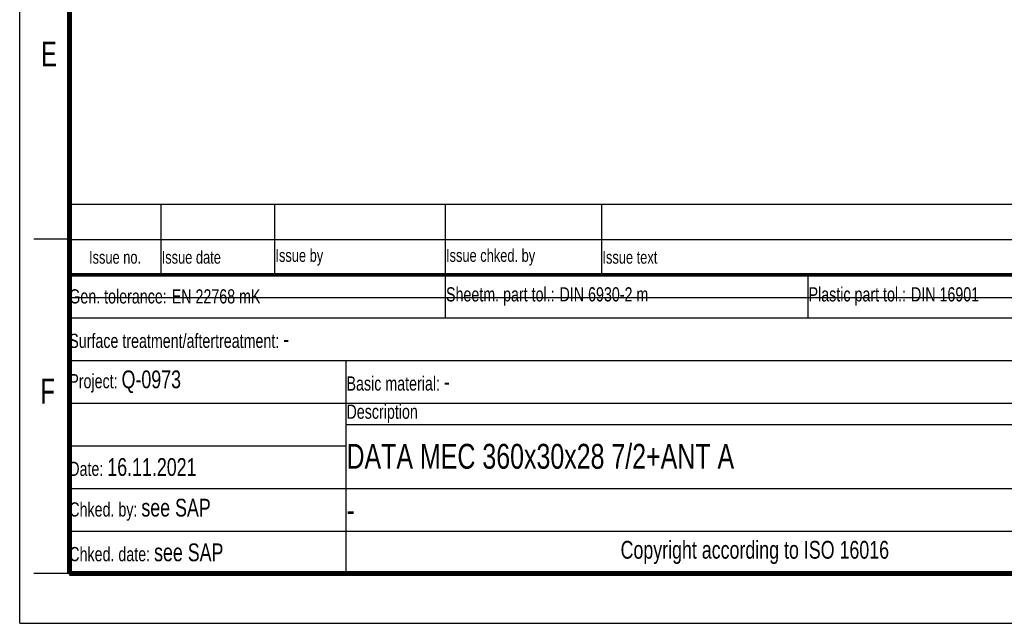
# Model space of a CAD drawing. Header units: millimetres. Extents: x 0 to 210, y 0 to 297.
# Tile 1 of 18: x 0 to 139, y 0 to 85. Entities that reach past the tile are written whole.
import ezdxf

# ---------------------------------------------------------------- set-up
doc = ezdxf.new("R2010")
doc.units = ezdxf.units.MM
doc.header["$LTSCALE"] = 19.36
doc.layers.get('0').update_dxf_attribs({"linetype": 'CONTINUOUS'})
doc.styles.add('TEXTSTYLE_2', font='txt', dxfattribs={"width": 0.75})
doc.styles.add('TEXTSTYLE_5', font='arial.ttf')

# ---------------------------------------------------------------- blocks, each defined once
blk = doc.blocks.new('*T11')
at = {"color": 0, "linetype": 'ByBlock', "lineweight": -2, "transparency": 16777216}
for p, q in [((0, 42), (196, 42)), ((0, 0), (0, 42)), ((53, 36), (53, 42)), ((104, 36), (104, 42)), ((154, 0), (154, 42)), ((196, 0), (196, 42)), ((0, 36), (196, 36)), ((175, 24), (175, 36)), ((175, 33), (196, 33)), ((0, 30), (175, 30)), ((39, 0), (39, 30)), ((0, 24), (196, 24)), ((185, 12), (185, 24)), ((39, 21), (196, 21)), ((0, 18), (39, 18)), ((0, 12), (196, 12)), ((0, 6), (154, 6)), ((0, 0), (196, 0))]:
    blk.add_line(p, q, dxfattribs=at)
at = {"color": 5, "linetype": 'Continuous', "transparency": 16777216}
for s, insert, char_height, width, attachment_point, style in [('Gen. tolerance:\\H2.5; \\H2.0;EN 22768 mK', (0.06, 39), 2, 52.88, 4, 'TEXTSTYLE_2'), ('Sheetm. part tol.:\\H2.5; \\H2.0;DIN 6930-2 m', (53.06, 39), 2, 50.88, 4, 'TEXTSTYLE_2'), ('Plastic part tol.:\\H2.5; \\H2.0;DIN 16901', (104.06, 39), 2, 49.88, 4, 'TEXTSTYLE_2'), ('Info.: \\H1.8;{\\W0.7;source 15010407}', (154.06, 39), 2, 41.88, 4, 'TEXTSTYLE_2'), ('Projection', (185.5, 34.5), 2, 20.88, 5, 'TEXTSTYLE_2'), ('Surface treatment/aftertreatment: \\H2.5;-', (0.06, 33), 2, 153.88, 4, 'TEXTSTYLE_2'), ('Scale:  \\H3.0;1:1', (154.06, 33), 2, 20.88, 4, 'TEXTSTYLE_2'), ('Project: \\H2.5;Q-0973', (0.06, 27), 2, 38.88, 4, 'TEXTSTYLE_2'), ('Basic material: \\H2.5;-', (39.06, 27), 2, 114.88, 4, 'TEXTSTYLE_2'), ('Size: \\H3.0; A4', (154.06, 27), 2, 20.88, 4, 'TEXTSTYLE_2'), ('Description', (39.06, 22.5), 2, 114.88, 4, 'TEXTSTYLE_2'), ('Document', (154.06, 22.5), 2, 30.88, 4, 'TEXTSTYLE_2'), ('I', (190.5, 22.5), 2, 10.88, 5, 'TEXTSTYLE_2'), ('Date: \\H2.5;16.11.2021', (0.06, 15), 2, 38.88, 4, 'TEXTSTYLE_2'), ('Chked. by: \\H2.5;see SAP', (0.06, 9), 2, 38.88, 4, 'TEXTSTYLE_2'), ('TRIDONIC', (175, 6), 3.5, 41.88, 5, 'TEXTSTYLE_5'), ('Chked. date: \\H2.5;see SAP', (0.06, 3), 2, 38.88, 4, 'TEXTSTYLE_2'), ('Copyright according to ISO 16016', (96.5, 3), 2.5, 114.88, 5, 'TEXTSTYLE_2')]:
    blk.add_mtext(s, dxfattribs=dict(at, insert=insert, char_height=char_height, width=width, attachment_point=attachment_point, style=style))
at = {"color": 7, "linetype": 'Continuous', "transparency": 16777216, "char_height": 3.5, "style": 'TEXTSTYLE_2'}
for s, insert, width, attachment_point in [('DATA MEC 360x30x28 7/2+ANT A', (39.06, 16.5), 114.88, 4), ('15014814', (169.5, 16.5), 30.88, 5), ('00', (190.5, 16.5), 10.88, 5), ('-', (39.06, 9), 114.88, 4)]:
    blk.add_mtext(s, dxfattribs=dict(at, insert=insert, width=width, attachment_point=attachment_point))
blk = doc.blocks.new('*T12')
at = {"color": 0, "linetype": 'ByBlock', "lineweight": -2, "transparency": 16777216}
for p, q in [((0, 10), (196, 10)), ((0, 0), (0, 10)), ((13, 0), (13, 10)), ((29, 0), (29, 10)), ((53, 0), (53, 10)), ((75, 0), (75, 10)), ((196, 0), (196, 10)), ((0, 5), (196, 5)), ((0, 0), (196, 0))]:
    blk.add_line(p, q, dxfattribs=at)
at = {"color": 5, "linetype": 'Continuous', "transparency": 16777216, "char_height": 1.8, "style": 'TEXTSTYLE_2'}
for s, insert, width, attachment_point in [('Issue no.', (6.5, 2.5), 12.88, 5), ('Issue date ', (13.06, 2.5), 15.88, 4), ('Issue by ', (29.06, 2.5), 23.88, 4), ('Issue chked. by', (53.06, 2.5), 21.88, 4), ('Issue text ', (75.06, 2.5), 120.88, 4)]:
    blk.add_mtext(s, dxfattribs=dict(at, insert=insert, width=width, attachment_point=attachment_point))

msp = doc.modelspace()

# ---------------------------------------------------------------- linework, layer by layer
at = {"color": 2, "linetype": 'Continuous'}
for p, q in [((0, 0), (0, 297)), ((7, 54), (2, 54)), ((7, 7), (2, 7)), ((0, 0), (210, 0))]:
    msp.add_line(p, q, dxfattribs=at)
at = {"color": 7, "linetype": 'Continuous'}
msp.add_line((7.100278, 45.828668), (160.431037, 45.819166), dxfattribs=at)
for points, const_width in [([(7, 7), (7, 290)], 0.7), ([(7, 49), (203, 49)], 0.5), ([(7, 7), (203, 7)], 0.7)]:
    msp.add_lwpolyline(points, dxfattribs=dict(at, const_width=const_width))

# ---------------------------------------------------------------- block references
for name, p in [('*T12', (6.913619, 48.960154)), ('*T11', (6.913546, 6.960131))]:
    msp.add_blockref(name, p)

# ---------------------------------------------------------------- texts
at = {"color": 5, "linetype": 'Continuous', "style": 'TEXTSTYLE_2', "width": 0.714286}
for s, p in [('E', (3.002453, 78.302471)), ('F', (2.922192, 30.897042))]:
    msp.add_text(s, height=3.5, dxfattribs=at).set_placement(p)

doc.saveas('drawing.dxf')
